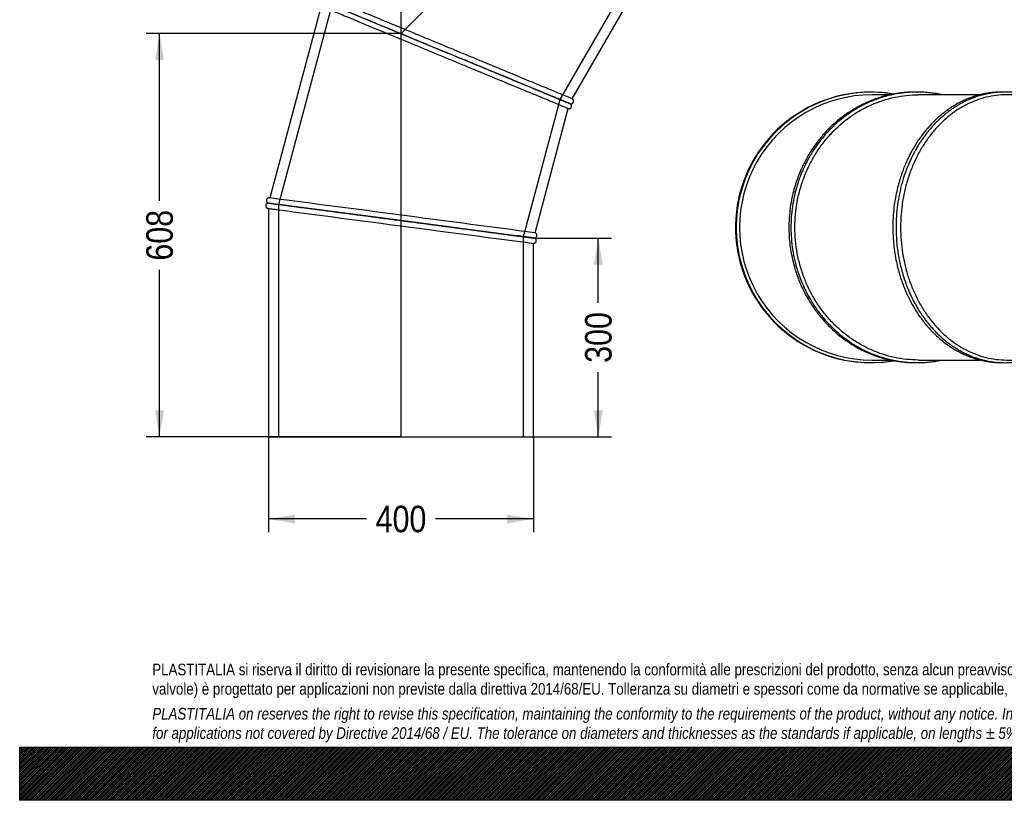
# Model space of a CAD drawing. Header units: millimetres. Extents: x 0 to 2970, y 0 to 2100.
# Tile 1 of 3: x 0 to 1485, y 0 to 1177. Entities that reach past the tile are written whole.
import ezdxf
from ezdxf.enums import TextEntityAlignment as Align
from ezdxf.lldxf.tags import DXFTag

# ---------------------------------------------------------------- set-up
doc = ezdxf.new("R2010")
doc.units = ezdxf.units.MM
doc.header["$LTSCALE"] = 10
for name, color, linetype in [('Default', 7, 'Continuous'), ('DV1_Default', 7, 'Continuous'), ('TUBO_X_GOMITO_45', 7, 'Continuous')]:
    doc.layers.add(name, color=color, linetype=linetype)
doc.styles.add('SEACAD_Arial_Narrow', font='ARIALN.TTF')
tags = doc.linetypes.add('HIDDEN2', pattern=[4.7625, 3.175, -1.5875]).pattern_tags.tags
tags[6:7] = [DXFTag(74, 4), DXFTag(75, 0), DXFTag(340, '0'), DXFTag(46, 0.0), DXFTag(50, 0.0), DXFTag(44, 0.0), DXFTag(45, 0.0)]
tags[4:5] = [DXFTag(74, 4), DXFTag(75, 0), DXFTag(340, '0'), DXFTag(46, 0.0), DXFTag(50, 0.0), DXFTag(44, 0.0), DXFTag(45, 0.0)]
tags = doc.linetypes.add('PHANTOM2', pattern=[31.75, 15.875, -3.175, 3.175, -3.175, 3.175, -3.175]).pattern_tags.tags
tags[14:15] = [DXFTag(74, 4), DXFTag(75, 0), DXFTag(340, '0'), DXFTag(46, 0.0), DXFTag(50, 0.0), DXFTag(44, 0.0), DXFTag(45, 0.0)]
tags[12:13] = [DXFTag(74, 4), DXFTag(75, 0), DXFTag(340, '0'), DXFTag(46, 0.0), DXFTag(50, 0.0), DXFTag(44, 0.0), DXFTag(45, 0.0)]
tags[10:11] = [DXFTag(74, 4), DXFTag(75, 0), DXFTag(340, '0'), DXFTag(46, 0.0), DXFTag(50, 0.0), DXFTag(44, 0.0), DXFTag(45, 0.0)]
tags[8:9] = [DXFTag(74, 4), DXFTag(75, 0), DXFTag(340, '0'), DXFTag(46, 0.0), DXFTag(50, 0.0), DXFTag(44, 0.0), DXFTag(45, 0.0)]
tags[6:7] = [DXFTag(74, 4), DXFTag(75, 0), DXFTag(340, '0'), DXFTag(46, 0.0), DXFTag(50, 0.0), DXFTag(44, 0.0), DXFTag(45, 0.0)]
tags[4:5] = [DXFTag(74, 4), DXFTag(75, 0), DXFTag(340, '0'), DXFTag(46, 0.0), DXFTag(50, 0.0), DXFTag(44, 0.0), DXFTag(45, 0.0)]
doc.dimstyles.new('Plastitalia', dxfattribs={"dimtxt": 40, "dimasz": 40, "dimexe": 20, "dimexo": 0, "dimgap": 10, "dimtad": 0, "dimdec": 0, "dimtxsty": 'SEACAD_Arial_Narrow', "dimblk1": '_SE_FILLED', "dimblk2": '_SE_FILLED', "dimsah": 1, "dimcen": 20, "dimadec": 0, "dimazin": 0, "dimtfac": 0.8, "dimtdec": 1, "dimtmove": 0, "dimatfit": 3, "dimfxl": 1, "dimtolj": 1, "dimarcsym": 0})

# ---------------------------------------------------------------- blocks, each defined once
blk = doc.blocks.new('SE')
at = {"layer": 'DV1_Default', "color": 7, "linetype": 'PHANTOM2'}
for p in [(1005.1, 1586.2), (575.1, 547.9)]:
    blk.add_line(p, (575.1, 1156.1), dxfattribs=at)
at = {"layer": 'TUBO_X_GOMITO_45', "color": 7, "linetype": 'HIDDEN2'}
for p, q in [((815.2, 1056.6), (922.2, 1242)), ((470.9, 1199.2), (390.4, 898.5)), ((644.1, 1127.4), (643.9, 1127.5)), ((759.8, 849.9), (815.2, 1056.6)), ((390.4, 898.5), (390.4, 547.9)), ((759.8, 547.9), (759.8, 849.9))]:
    blk.add_line(p, q, dxfattribs=at)
at = {"layer": 'TUBO_X_GOMITO_45', "color": 7, "linetype": 'Continuous'}
for p, q in [((833.4, 1057.7), (930.4, 1225.7)), ((456.7, 1205.1), (643.3, 1127.8)), ((456.7, 1205.1), (643.3, 1127.8)), ((454.6, 1197.4), (377.2, 908.3)), ((643.3, 1127.8), (643.3, 1127.8)), ((829.4, 1050.7), (643.3, 1127.8)), ((643.3, 1127.8), (643.3, 1127.8)), ((829.4, 1050.7), (643.3, 1127.8)), ((777.2, 855.7), (827.4, 1043)), ((829.4, 1050.7), (829.4, 1050.7)), ((575.3, 874.2), (375.1, 900.6)), ((375.1, 900.6), (375.1, 900.5)), ((375.1, 900.6), (575.3, 874.2)), ((375.1, 900.6), (375.1, 900.6)), ((375.1, 892.5), (375.1, 547.9)), ((575.3, 874.2), (575.3, 874.2)), ((575.3, 874.2), (775.1, 847.9)), ((575.3, 874.2), (575.3, 874.2)), ((775.1, 847.9), (575.3, 874.2)), ((775.1, 547.9), (775.1, 839.9)), ((375.1, 547.9), (775.1, 547.9))]:
    blk.add_line(p, q, dxfattribs=at)
at = {"layer": 'TUBO_X_GOMITO_45', "color": 7, "linetype": 'HIDDEN2'}
for centre, radius, start, end in [((2449.4, 4996.7), 4265.5, 247.423, 247.4367), ((-77057.4, -588811.2), 594781.7, 82.5181462, 82.5194324), ((78200.4, 590489.1), 594710.8, 262.4805653, 262.4818516), ((942.5, 5083.5), 4229.2, 262.4057, 262.6349), ((228.3, -3189.3), 4074.1, 82.5429, 82.6342), ((1318.5, 5078.7), 4265.5, 262.423, 262.4367)]:
    blk.add_arc(centre, radius, start, end, dxfattribs=at)
at = {"layer": 'TUBO_X_GOMITO_45', "color": 7, "linetype": 'Continuous'}
for centre, radius, start, end in [((2229.8, 4463.7), 3689.1, 247.4191, 247.7067), ((70.4, -1493.6), 2421.5, 82.4145, 82.744), ((-77057.4, -588811.2), 594781.7, 82.4805676, 82.5181462), ((602.4, 2555.2), 1678.1, 262.1828, 262.6438), ((78200.4, 590489.1), 594710.8, 262.4818516, 262.5194347), ((419.4, -1768), 2639.9, 82.2356, 82.6374), ((1244.4, 4507), 3689.1, 262.4191, 262.7067)]:
    blk.add_arc(centre, radius, start, end, dxfattribs=at)
for points, knots in [([(456.7, 1205.2), (456.7, 1205.2), (456.7, 1205.2), (456.7, 1205.2), (457, 1205), (458.2, 1204.5), (459.1, 1204.2), (461.5, 1203.2), (463, 1202.6), (466.6, 1201.1), (468.6, 1200.2), (473.4, 1198.3), (476, 1197.2), (481.8, 1194.8), (485, 1193.5), (491.8, 1190.6), (495.4, 1189.1), (503.2, 1185.9), (507.4, 1184.2), (520.4, 1178.8), (529.9, 1174.8), (545.2, 1168.5), (550.5, 1166.3), (561.2, 1161.9), (566.7, 1159.6), (583.4, 1152.7), (595, 1147.9), (613, 1140.4), (619, 1137.9), (631.1, 1132.9), (637.2, 1130.4), (643.3, 1127.8)], [0.4996725, 0.4996725, 0.4996725, 0.4996725, 0.5, 0.5, 0.53125, 0.53125, 0.5625, 0.5625, 0.59375, 0.59375, 0.625, 0.625, 0.65625, 0.65625, 0.6875, 0.6875, 0.71875, 0.71875, 0.75, 0.75, 0.8125, 0.8125, 0.84375, 0.84375, 0.875, 0.875, 0.9375, 0.9375, 0.96875, 0.96875, 1, 1, 1, 1]), ([(456.9, 1205), (457, 1205), (457.3, 1204.9), (458.2, 1204.5), (459.1, 1204.1), (461.5, 1203.1), (463, 1202.5), (466.5, 1201), (468.6, 1200.2), (473.3, 1198.2), (476, 1197.1), (481.8, 1194.7), (484.9, 1193.4), (491.8, 1190.6), (495.4, 1189.1), (503.2, 1185.8), (507.4, 1184.1), (520.4, 1178.7), (529.9, 1174.8), (545.2, 1168.5), (550.5, 1166.3), (561.2, 1161.8), (566.7, 1159.6), (583.4, 1152.6), (595, 1147.8), (613, 1140.4), (619, 1137.9), (631.1, 1132.9), (637.2, 1130.4), (643.3, 1127.8)], [0.5135256, 0.5135256, 0.5135256, 0.5135256, 0.53125, 0.53125, 0.5625, 0.5625, 0.59375, 0.59375, 0.625, 0.625, 0.65625, 0.65625, 0.6875, 0.6875, 0.71875, 0.71875, 0.75, 0.75, 0.8125, 0.8125, 0.84375, 0.84375, 0.875, 0.875, 0.9375, 0.9375, 0.96875, 0.96875, 1, 1, 1, 1]), ([(833.4, 1057.7), (833.4, 1057.7), (833.1, 1057.8), (831.9, 1058.3), (831, 1058.7), (827.4, 1060.2), (823.8, 1061.7), (816.9, 1064.6), (814.2, 1065.7), (808.5, 1068.1), (805.3, 1069.4), (795.1, 1073.6), (787.3, 1076.8), (774.3, 1082.2), (769.7, 1084.1), (760.3, 1088), (755.4, 1090.1), (745.2, 1094.3), (739.9, 1096.5), (729.2, 1100.9), (723.8, 1103.2), (712.6, 1107.8), (707, 1110.1), (695.4, 1114.9), (689.5, 1117.4), (677.5, 1122.3), (671.5, 1124.8), (659.4, 1129.8), (653.3, 1132.4), (641.1, 1137.4), (635, 1139.9), (622.9, 1144.9), (616.9, 1147.4), (599, 1154.9), (587.2, 1159.7), (570.4, 1166.7), (564.8, 1169), (554.1, 1173.5), (548.8, 1175.6), (538.7, 1179.8), (533.7, 1181.9), (524.3, 1185.8), (519.9, 1187.6), (511.3, 1191.2), (507.2, 1192.8), (499.5, 1196), (495.8, 1197.6), (489, 1200.4), (485.8, 1201.7), (480, 1204.1), (477.4, 1205.2), (474.3, 1206.5), (473.7, 1206.7), (473, 1207)], [0, 0, 0, 0, 0.015625, 0.015625, 0.03125, 0.03125, 0.0625, 0.0625, 0.078125, 0.078125, 0.09375, 0.09375, 0.125, 0.125, 0.140625, 0.140625, 0.15625, 0.15625, 0.171875, 0.171875, 0.1875, 0.1875, 0.203125, 0.203125, 0.21875, 0.21875, 0.234375, 0.234375, 0.25, 0.25, 0.265625, 0.265625, 0.28125, 0.28125, 0.3125, 0.3125, 0.328125, 0.328125, 0.34375, 0.34375, 0.359375, 0.359375, 0.375, 0.375, 0.390625, 0.390625, 0.40625, 0.40625, 0.421875, 0.421875, 0.4375, 0.4375, 0.4420396, 0.4420396, 0.4420396, 0.4420396]), ([(827.4, 1043), (827.4, 1043), (827, 1043.1), (825.8, 1043.6), (824.9, 1044), (821.3, 1045.5), (817.7, 1047), (810.8, 1049.9), (808.1, 1050.9), (802.4, 1053.3), (799.2, 1054.6), (789, 1058.9), (781.2, 1062.1), (768.2, 1067.5), (763.6, 1069.4), (754.2, 1073.3), (749.2, 1075.3), (739.1, 1079.5), (733.8, 1081.7), (723.1, 1086.1), (717.7, 1088.4), (706.5, 1093), (700.8, 1095.4), (689.3, 1100.1), (683.3, 1102.6), (671.4, 1107.5), (665.4, 1110), (653.3, 1115.1), (647.2, 1117.6), (635, 1122.6), (628.9, 1125.1), (616.8, 1130.2), (610.8, 1132.7), (592.9, 1140.1), (581.1, 1144.9), (564.2, 1151.9), (558.7, 1154.2), (547.9, 1158.7), (542.7, 1160.9), (532.5, 1165.1), (527.6, 1167.1), (518.2, 1171), (513.8, 1172.9), (505.2, 1176.4), (501.1, 1178.1), (493.4, 1181.3), (489.7, 1182.8), (482.9, 1185.7), (479.7, 1187), (473.9, 1189.4), (471.3, 1190.5), (466.6, 1192.4), (464.5, 1193.3), (462.5, 1194.1), (462.2, 1194.2), (462, 1194.3)], [0, 0, 0, 0, 0.015625, 0.015625, 0.03125, 0.03125, 0.0625, 0.0625, 0.078125, 0.078125, 0.09375, 0.09375, 0.125, 0.125, 0.140625, 0.140625, 0.15625, 0.15625, 0.171875, 0.171875, 0.1875, 0.1875, 0.203125, 0.203125, 0.21875, 0.21875, 0.234375, 0.234375, 0.25, 0.25, 0.265625, 0.265625, 0.28125, 0.28125, 0.3125, 0.3125, 0.328125, 0.328125, 0.34375, 0.34375, 0.359375, 0.359375, 0.375, 0.375, 0.390625, 0.390625, 0.40625, 0.40625, 0.421875, 0.421875, 0.4375, 0.4375, 0.453125, 0.453125, 0.4551576, 0.4551576, 0.4551576, 0.4551576]), ([(643.3, 1127.8), (649.4, 1125.3), (655.5, 1122.8), (667.6, 1117.8), (673.6, 1115.3), (691.5, 1107.9), (703.2, 1103), (720.1, 1096), (725.6, 1093.8), (736.3, 1089.3), (741.6, 1087.1), (751.7, 1083), (756.6, 1080.9), (766, 1077), (770.5, 1075.2), (783.3, 1069.9), (791, 1066.7), (801.3, 1062.4), (804.4, 1061.1), (809.1, 1059.2), (810.9, 1058.5), (812.5, 1057.8)], [0, 0, 0, 0, 0.03125, 0.03125, 0.0625, 0.0625, 0.125, 0.125, 0.15625, 0.15625, 0.1875, 0.1875, 0.21875, 0.21875, 0.25, 0.25, 0.3125, 0.3125, 0.34375, 0.34375, 0.3634051, 0.3634051, 0.3634051, 0.3634051]), ([(643.3, 1127.8), (649.4, 1125.3), (655.4, 1122.8), (667.6, 1117.8), (673.6, 1115.3), (691.5, 1107.9), (703.2, 1103), (720, 1096), (725.6, 1093.8), (736.3, 1089.3), (741.5, 1087.1), (751.7, 1082.9), (756.6, 1080.9), (766, 1077), (770.4, 1075.2), (783.3, 1069.8), (791, 1066.6), (801.2, 1062.4), (804.4, 1061.1), (810.2, 1058.7), (812.8, 1057.6), (817.5, 1055.7), (819.6, 1054.8), (823.1, 1053.3), (824.6, 1052.7), (827, 1051.7), (827.9, 1051.3), (829.1, 1050.8), (829.4, 1050.7), (829.4, 1050.7)], [0, 0, 0, 0, 0.03125, 0.03125, 0.0625, 0.0625, 0.125, 0.125, 0.15625, 0.15625, 0.1875, 0.1875, 0.21875, 0.21875, 0.25, 0.25, 0.3125, 0.3125, 0.34375, 0.34375, 0.375, 0.375, 0.40625, 0.40625, 0.4375, 0.4375, 0.46875, 0.46875, 0.4996803, 0.4996803, 0.4996803, 0.4996803]), ([(831.1, 1049.8), (830.9, 1049.9), (830.6, 1050.1), (829, 1050.8), (827, 1051.7), (824.6, 1052.7), (822.1, 1053.7), (819.8, 1054.7), (817.4, 1055.7), (815, 1056.7), (812.3, 1057.8), (807.9, 1059.6), (801.2, 1062.4), (791.7, 1066.3), (780.9, 1070.8), (769, 1075.7), (756.2, 1081), (742.5, 1086.7), (728, 1092.7), (712.8, 1099), (697.2, 1105.4), (682.2, 1111.7), (673.3, 1115.4), (668.8, 1117.2)], [0, 0, 0, 0, 0.052694, 0.100193, 0.142515, 0.179672, 0.211675, 0.238531, 0.262055, 0.285754, 0.309717, 0.333944, 0.395569, 0.45757, 0.519574, 0.581582, 0.643591, 0.705604, 0.76762, 0.829637, 0.891658, 0.953678, 1, 1, 1, 1]), ([(830.3, 1050.4), (830.7, 1050.3), (831.4, 1050.2), (832.6, 1050.3), (833.6, 1050.8), (834.4, 1051.5), (834.9, 1052.1), (835.3, 1052.9), (835.5, 1053.9), (835.4, 1054.9), (835.1, 1055.9), (834.5, 1057), (833.8, 1057.5), (833.4, 1057.7)], [0, 0, 0, 0, 0.096032, 0.178525, 0.30368, 0.386791, 0.443151, 0.510351, 0.615236, 0.687578, 0.775891, 0.880804, 1, 1, 1, 1]), ([(827.2, 1043), (827.8, 1042.9), (828.6, 1042.8), (829.9, 1043.1), (830.8, 1043.6), (831.6, 1044.4), (832.1, 1045.3), (832.4, 1046.5), (832.3, 1047.8), (831.9, 1048.9), (831.4, 1049.5), (831.1, 1049.8)], [0, 0, 0, 0, 0.138015, 0.257341, 0.35388, 0.437818, 0.543632, 0.659245, 0.788578, 0.881378, 1, 1, 1, 1]), ([(376.2, 908.5), (375.8, 908.4), (375.1, 908.4), (374, 907.9), (373, 907.1), (372.4, 906.1), (372.2, 905.2), (372.1, 904.4), (372.2, 903.5), (372.5, 902.6), (373, 901.8), (373.9, 901), (374.7, 900.7), (375.2, 900.6)], [0, 0, 0, 0, 0.095068, 0.180282, 0.316284, 0.411667, 0.477, 0.544319, 0.635375, 0.699915, 0.780946, 0.880914, 1, 1, 1, 1]), ([(375.2, 900.5), (374.7, 900.5), (374.1, 900.5), (373, 900), (372.1, 899.3), (371.5, 898.4), (371.2, 897.7), (371, 896.8), (371.1, 895.8), (371.4, 894.8), (371.9, 894), (372.9, 893.1), (373.6, 892.8), (374.1, 892.6)], [0, 0, 0, 0, 0.096032, 0.178525, 0.30368, 0.386791, 0.443151, 0.510351, 0.615236, 0.687578, 0.775891, 0.880804, 1, 1, 1, 1]), ([(375.1, 900.6), (375.1, 900.6), (375.1, 900.6), (375.1, 900.6), (375.4, 900.5), (376.7, 900.4), (377.7, 900.2), (380.3, 899.9), (381.9, 899.7), (385.7, 899.2), (387.9, 898.9), (393, 898.2), (395.8, 897.9), (402, 897), (405.4, 896.6), (412.7, 895.6), (416.7, 895.1), (425, 894), (429.5, 893.4), (443.4, 891.6), (453.7, 890.2), (470, 888.1), (475.7, 887.3), (487.2, 885.8), (493.1, 885), (511.1, 882.7), (523.5, 881), (542.8, 878.5), (549.2, 877.6), (562.2, 875.9), (568.8, 875.1), (575.3, 874.2)], [0.4996725, 0.4996725, 0.4996725, 0.4996725, 0.5, 0.5, 0.53125, 0.53125, 0.5625, 0.5625, 0.59375, 0.59375, 0.625, 0.625, 0.65625, 0.65625, 0.6875, 0.6875, 0.71875, 0.71875, 0.75, 0.75, 0.8125, 0.8125, 0.84375, 0.84375, 0.875, 0.875, 0.9375, 0.9375, 0.96875, 0.96875, 1, 1, 1, 1]), ([(375.1, 900.5), (375.1, 900.5), (375.1, 900.5), (375.1, 900.5), (375.4, 900.5), (376.7, 900.3), (377.7, 900.2), (380.3, 899.8), (381.9, 899.6), (385.7, 899.1), (387.9, 898.8), (392.9, 898.2), (395.8, 897.8), (402, 897), (405.4, 896.5), (412.7, 895.6), (416.7, 895.1), (425, 894), (429.5, 893.4), (443.4, 891.5), (453.7, 890.2), (470, 888), (475.7, 887.3), (487.2, 885.8), (493.1, 885), (511.1, 882.7), (523.5, 881), (542.8, 878.5), (549.2, 877.6), (562.2, 875.9), (568.8, 875.1), (575.3, 874.2)], [0.4996708, 0.4996708, 0.4996708, 0.4996708, 0.5, 0.5, 0.53125, 0.53125, 0.5625, 0.5625, 0.59375, 0.59375, 0.625, 0.625, 0.65625, 0.65625, 0.6875, 0.6875, 0.71875, 0.71875, 0.75, 0.75, 0.8125, 0.8125, 0.84375, 0.84375, 0.875, 0.875, 0.9375, 0.9375, 0.96875, 0.96875, 1, 1, 1, 1]), ([(575.3, 874.2), (581.9, 873.3), (588.4, 872.5), (601.4, 870.8), (607.9, 869.9), (627, 867.4), (639.6, 865.7), (657.7, 863.3), (663.6, 862.6), (675.2, 861), (680.8, 860.3), (691.7, 858.9), (696.9, 858.2), (707, 856.8), (711.8, 856.2), (725.6, 854.4), (733.9, 853.3), (744.9, 851.9), (748.2, 851.4), (753.3, 850.7), (755.1, 850.5), (756.9, 850.3)], [0, 0, 0, 0, 0.03125, 0.03125, 0.0625, 0.0625, 0.125, 0.125, 0.15625, 0.15625, 0.1875, 0.1875, 0.21875, 0.21875, 0.25, 0.25, 0.3125, 0.3125, 0.34375, 0.34375, 0.3634053, 0.3634053, 0.3634053, 0.3634053]), ([(575.3, 874.2), (581.9, 873.3), (588.4, 872.5), (601.4, 870.8), (607.9, 869.9), (627, 867.4), (639.6, 865.7), (657.7, 863.4), (663.6, 862.6), (675.2, 861.1), (680.8, 860.3), (691.7, 858.9), (697, 858.2), (707, 856.9), (711.8, 856.2), (725.6, 854.4), (733.9, 853.3), (744.9, 851.9), (748.2, 851.5), (753.2, 850.8), (754.9, 850.6), (756.6, 850.4)], [0, 0, 0, 0, 0.03125, 0.03125, 0.0625, 0.0625, 0.125, 0.125, 0.15625, 0.15625, 0.1875, 0.1875, 0.21875, 0.21875, 0.25, 0.25, 0.3125, 0.3125, 0.34375, 0.34375, 0.3623303, 0.3623303, 0.3623303, 0.3623303]), ([(775, 839.9), (775.4, 839.9), (776.1, 839.9), (777.2, 840.4), (778.2, 841.2), (778.8, 842.2), (779, 843.1), (779.1, 844), (779, 844.8), (778.7, 845.7), (778.2, 846.5), (777.3, 847.3), (776.5, 847.6), (776, 847.7)], [0, 0, 0, 0, 0.095068, 0.180282, 0.316284, 0.411667, 0.477, 0.544319, 0.635375, 0.699915, 0.780946, 0.880914, 1, 1, 1, 1]), ([(776, 847.8), (776.5, 847.8), (777.1, 847.9), (778.2, 848.3), (779.1, 849), (779.7, 849.9), (780, 850.7), (780.2, 851.5), (780.1, 852.5), (779.8, 853.5), (779.3, 854.4), (778.3, 855.2), (777.6, 855.5), (777.1, 855.7)], [0, 0, 0, 0, 0.096032, 0.178525, 0.30368, 0.386791, 0.443151, 0.510351, 0.615236, 0.687578, 0.775891, 0.880804, 1, 1, 1, 1])]:
    blk.add_open_spline(points, degree=3, knots=knots, dxfattribs=at)
at = {"layer": 'TUBO_X_GOMITO_45', "color": 7, "linetype": 'HIDDEN2'}
for points in [[(676.1, 1114.3), (673.5, 1115.3), (670.9, 1116.4), (668.2, 1117.5)], [(829.7, 1050.7), (829.6, 1050.7), (829.5, 1050.8), (829.4, 1050.8)], [(376.9, 908.4), (377, 908.4), (377.1, 908.3), (377.3, 908.3)], [(375.2, 892.5), (375.1, 892.5), (374.9, 892.5), (374.8, 892.5)], [(775.3, 847.9), (775.2, 847.9), (775.1, 847.9), (775, 848)], [(775, 847.9), (775.1, 847.9), (775.2, 847.9), (775.3, 847.9)]]:
    blk.add_open_spline(points, degree=3, dxfattribs=at)
for points, knots in [([(827.7, 1051.5), (827.2, 1051.7), (826.6, 1052), (823.4, 1053.3), (819.8, 1054.8), (814, 1057.2), (812.7, 1057.7), (811.4, 1058.2)], [0.54258807, 0.54258807, 0.54258807, 0.54258807, 0.5625, 0.5625, 0.625, 0.625, 0.64090666, 0.64090666, 0.64090666, 0.64090666]), ([(825.7, 1052.3), (823.3, 1053.3), (819.7, 1054.7), (814.1, 1057), (813.1, 1057.5), (812, 1057.9)], [0.56303695, 0.56303695, 0.56303695, 0.56303695, 0.625, 0.625, 0.63809312, 0.63809312, 0.63809312, 0.63809312]), ([(812.5, 1057.8), (813.4, 1057.4), (814.3, 1057), (817.6, 1055.7), (819.6, 1054.8), (823.2, 1053.4), (824.7, 1052.7), (828.2, 1051.3), (829.4, 1050.8), (829.4, 1050.8)], [0.3634051, 0.3634051, 0.3634051, 0.3634051, 0.375, 0.375, 0.40625, 0.40625, 0.4375, 0.4375, 0.4998684, 0.4998684, 0.4998684, 0.4998684]), ([(754.7, 850.6), (753.6, 850.7), (752.5, 850.8), (751, 851), (750.6, 851.1), (750.2, 851.1)], [0.64459322, 0.64459322, 0.64459322, 0.64459322, 0.65625, 0.65625, 0.66008124, 0.66008124, 0.66008124, 0.66008124]), ([(773.3, 848.2), (772.7, 848.2), (772, 848.3), (768.6, 848.8), (764.8, 849.3), (758.5, 850.1), (757.1, 850.3), (755.7, 850.5)], [0.54258807, 0.54258807, 0.54258807, 0.54258807, 0.5625, 0.5625, 0.625, 0.625, 0.64090666, 0.64090666, 0.64090666, 0.64090666]), ([(773.3, 848.1), (772.7, 848.2), (772, 848.3), (768.6, 848.7), (764.8, 849.2), (758.7, 850), (757.6, 850.2), (756.4, 850.3)], [0.5425882, 0.5425882, 0.5425882, 0.5425882, 0.5625, 0.5625, 0.625, 0.625, 0.638229, 0.638229, 0.638229, 0.638229]), ([(756.6, 850.4), (757.7, 850.2), (758.8, 850.1), (762.3, 849.6), (764.5, 849.3), (768.4, 848.8), (770, 848.6), (773.8, 848.1), (775.1, 847.9), (775.1, 847.9)], [0.3623303, 0.3623303, 0.3623303, 0.3623303, 0.375, 0.375, 0.40625, 0.40625, 0.4375, 0.4375, 0.4998684, 0.4998684, 0.4998684, 0.4998684]), ([(756.9, 850.3), (757.9, 850.1), (758.9, 850), (762.3, 849.5), (764.5, 849.3), (768.4, 848.8), (770, 848.5), (773.8, 848), (775.1, 847.9), (775.1, 847.9)], [0.3634053, 0.3634053, 0.3634053, 0.3634053, 0.375, 0.375, 0.40625, 0.40625, 0.4375, 0.4375, 0.4998657, 0.4998657, 0.4998657, 0.4998657])]:
    blk.add_open_spline(points, degree=3, knots=knots, dxfattribs=at)
at = {"layer": 'TUBO_X_GOMITO_45', "color": 7, "linetype": 'Continuous'}
blk.add_open_spline([(829.4, 1050.7), (830.1, 1050.5), (830.6, 1050.2), (831.1, 1049.8)], degree=3, dxfattribs=at)
blk = doc.blocks.new('SE2')
at = {"layer": 'TUBO_X_GOMITO_45', "color": 7, "linetype": 'Continuous'}
for p, q in [((1313.1, 1063.9), (1285.7, 1063.9)), ((1448.6, 1063.9), (1355.6, 1063.9)), ((1713.6, 1063.9), (1488.6, 1063.9)), ((1285.7, 663.9), (1313.1, 663.9)), ((1355.6, 663.9), (1448.5, 663.9)), ((1488.6, 663.9), (1713.6, 663.9))]:
    blk.add_line(p, q, dxfattribs=at)
for centre, radius, start, end in [((1283.6, 863.9), 204, 93.3684, 264.4152), ((1284.6, 863.9), 204, 80.3892, 279.5575), ((1285.7, 863.9), 200, 89.998, 270.002), ((1283.6, 863.9), 204, 80.3067, 86.713), ((1283.6, 863.9), 204, 274.8403, 279.7408)]:
    blk.add_arc(centre, radius, start, end, dxfattribs=at)
for major_axis in [(0, -200), (0, -184.7)]:
    blk.add_ellipse((1713.6, 863.9), major_axis=major_axis, ratio=0.707107, dxfattribs=at)
blk.add_ellipse((1482.9, 863.9), major_axis=(0, 184.7), ratio=0.800199, start_param=4.118636, end_param=5.306142, dxfattribs=at)
blk.add_ellipse((1482.9, 863.9), major_axis=(0, 184.7), ratio=0.800199, start_param=4.118636, end_param=5.306142, dxfattribs=at)
for points, knots in [([(1352.1, 1067.9), (1351.5, 1067.9), (1348, 1068), (1341.9, 1067.8), (1334, 1067.2), (1325.7, 1066.3), (1316.1, 1064.7), (1304, 1061.9), (1289.6, 1057.5), (1277.1, 1052.3), (1267.5, 1047.6), (1262.2, 1044.7), (1258.3, 1042.4), (1255.6, 1040.8), (1253.1, 1039.2), (1249.6, 1036.9), (1245, 1033.8), (1237.7, 1028.4), (1227.9, 1020.3), (1216.5, 1009.2), (1205.8, 996.8), (1196.5, 984.2), (1189.5, 973.1), (1184.5, 963.9), (1180.8, 956.5), (1177.2, 948.5), (1173.6, 939.6), (1170.1, 929.4), (1166.8, 917.7), (1163.9, 904.9), (1161.4, 889.5), (1160.7, 880), (1160.4, 873.9)], [0.7564531, 0.7564531, 0.7564531, 0.7564531, 0.7578948, 0.7654085, 0.7716641, 0.7779502, 0.7863453, 0.796163, 0.8089256, 0.8239094, 0.8300296, 0.8353794, 0.8389486, 0.8410488, 0.8432281, 0.846304, 0.8513468, 0.8569354, 0.8685428, 0.8822626, 0.8955293, 0.9080774, 0.9199754, 0.9267073, 0.9330126, 0.9395085, 0.9474028, 0.9556948, 0.9650115, 0.975463, 0.9871922, 1, 1, 1, 1]), ([(1391, 1064), (1388.9, 1064.4), (1383.9, 1065.4), (1375.7, 1066.6), (1366, 1067.6), (1355.8, 1068), (1346.1, 1067.9), (1337.9, 1067.3), (1331.3, 1066.6), (1326.3, 1065.9), (1322.3, 1065.2), (1318.5, 1064.5), (1313.1, 1063.3), (1304.6, 1061.2), (1293.4, 1057.7), (1281.4, 1052.9), (1270.9, 1047.8), (1262.4, 1043.1), (1255.5, 1038.9), (1249.7, 1035), (1243.9, 1030.7), (1236.8, 1025.2), (1228.2, 1017.7), (1219, 1008.4), (1209.9, 998.1), (1201.5, 987), (1194.6, 976.5), (1189.7, 967.9), (1186.4, 961.6), (1184.1, 956.8), (1182.1, 952.7), (1180.2, 948.2), (1177.8, 942.3), (1174.9, 934.5), (1171.5, 923.9), (1168.2, 911), (1165.3, 895.6), (1163.5, 879.4), (1163, 863.1), (1163.7, 846.8), (1165.6, 830.2), (1168.9, 813.5), (1173, 798.8), (1176.9, 787.8), (1179.7, 780.8), (1181.7, 776.2), (1183.4, 772.5), (1185.3, 768.5), (1188.4, 762.4), (1194.1, 752.2), (1202.4, 739.5), (1211.9, 727.5), (1220.6, 717.8), (1228.8, 709.7), (1237.5, 702.1), (1246, 695.6), (1253.6, 690.3), (1260.1, 686.2), (1266.4, 682.5), (1273.6, 678.7), (1282.4, 674.6), (1292.5, 670.6), (1302.3, 667.4), (1310.3, 665.2), (1316.4, 663.9), (1321.1, 662.9), (1325.2, 662.2), (1329.8, 661.5), (1335.6, 660.8), (1342.8, 660.2), (1351, 659.9), (1359.5, 660), (1368.1, 660.5), (1377.3, 661.5), (1385, 662.7), (1389.7, 663.7), (1391, 663.9)], [0.2261351, 0.2261351, 0.2261351, 0.2261351, 0.2315778, 0.2388605, 0.2470661, 0.2560115, 0.2645854, 0.2714523, 0.2767814, 0.2812138, 0.2842282, 0.2869543, 0.2909922, 0.297924, 0.3090615, 0.3203439, 0.3301274, 0.3378422, 0.3444657, 0.3500661, 0.3549978, 0.3622161, 0.3720051, 0.3827997, 0.3939483, 0.4052036, 0.4161425, 0.4239552, 0.4287926, 0.4330199, 0.4365067, 0.4396659, 0.444531, 0.4515395, 0.459356, 0.4705492, 0.4828421, 0.495855, 0.508534, 0.5209403, 0.5338927, 0.5474308, 0.5608415, 0.569622, 0.5747561, 0.5787458, 0.5813878, 0.5845558, 0.5890682, 0.5977061, 0.6122561, 0.6252969, 0.6344357, 0.6437657, 0.6532865, 0.6625336, 0.6699967, 0.6761993, 0.6814993, 0.688009, 0.6962255, 0.7057591, 0.7150379, 0.7218621, 0.7266148, 0.7306229, 0.7338542, 0.7372654, 0.7420933, 0.7485484, 0.7556411, 0.7627651, 0.7698968, 0.7772509, 0.7860856, 0.7893843, 0.7893843, 0.7893843, 0.7893843]), ([(1355.6, 663.9), (1349.5, 663.9), (1343.5, 664.3), (1331.4, 665.5), (1325.4, 666.5), (1307.5, 670.3), (1295.7, 674.1), (1278.9, 681.6), (1273.3, 684.4), (1262.6, 690.5), (1257.3, 693.9), (1247.2, 701.1), (1242.2, 705.1), (1232.8, 713.3), (1228.4, 717.7), (1219.8, 726.8), (1215.7, 731.6), (1208, 741.6), (1204.3, 746.9), (1197.5, 757.8), (1194.3, 763.5), (1188.5, 775), (1185.9, 781), (1181.2, 793.1), (1179.1, 799.3), (1175.5, 811.9), (1174, 818.3), (1171.6, 831.3), (1170.7, 837.8), (1169.5, 850.9), (1169.2, 857.5), (1169.2, 870.7), (1169.5, 877.3), (1170.7, 890.3), (1171.6, 896.8), (1174, 909.5), (1175.5, 915.8), (1179, 928.3), (1181.1, 934.5), (1185.8, 946.7), (1188.4, 952.6), (1194.2, 964.2), (1197.4, 969.9), (1204.2, 980.8), (1207.9, 986.1), (1215.6, 996.2), (1219.8, 1001.1), (1232.8, 1014.9), (1242.3, 1023.3), (1257.5, 1034.1), (1262.8, 1037.5), (1273.5, 1043.6), (1279, 1046.4), (1295.7, 1053.8), (1307.3, 1057.6), (1325.2, 1061.4), (1331.2, 1062.3), (1343.3, 1063.6), (1349.5, 1063.9), (1355.6, 1063.9), (1355.6, 1063.9), (1355.6, 1063.9)], [0.2500902, 0.2500902, 0.2500902, 0.2500902, 0.265625, 0.265625, 0.28125, 0.28125, 0.3125, 0.3125, 0.328125, 0.328125, 0.34375, 0.34375, 0.359375, 0.359375, 0.375, 0.375, 0.390625, 0.390625, 0.40625, 0.40625, 0.421875, 0.421875, 0.4375, 0.4375, 0.453125, 0.453125, 0.46875, 0.46875, 0.484375, 0.484375, 0.5, 0.5, 0.515625, 0.515625, 0.53125, 0.53125, 0.546875, 0.546875, 0.5625, 0.5625, 0.578125, 0.578125, 0.59375, 0.59375, 0.609375, 0.609375, 0.625, 0.625, 0.65625, 0.65625, 0.671875, 0.671875, 0.6875, 0.6875, 0.71875, 0.71875, 0.734375, 0.734375, 0.75, 0.75, 0.7500453, 0.7500453, 0.7500453, 0.7500453]), ([(1482.8, 1067.9), (1482.2, 1067.9), (1478.7, 1068), (1472.5, 1067.8), (1464.1, 1067), (1455.6, 1065.6), (1446.8, 1063.6), (1439, 1061.3), (1432.4, 1058.9), (1426.4, 1056.5), (1419.8, 1053.4), (1412.6, 1049.5), (1405.1, 1045), (1398.1, 1040.2), (1391.9, 1035.4), (1386.1, 1030.5), (1379.8, 1024.8), (1372.6, 1017.4), (1365, 1008.5), (1356.8, 997.7), (1348.8, 985.4), (1342.4, 973.5), (1337.8, 963.9), (1334.6, 956.4), (1331.5, 948.4), (1328.4, 939.4), (1325.4, 929.3), (1322.5, 917.7), (1320, 904.9), (1317.9, 889.5), (1317.3, 879.9), (1317, 873.9)], [0.7559133, 0.7559133, 0.7559133, 0.7559133, 0.7576288, 0.7662481, 0.7739158, 0.7821501, 0.7911978, 0.7996876, 0.8055084, 0.8112537, 0.8180388, 0.8260478, 0.8343013, 0.8423383, 0.8494082, 0.8554987, 0.862703, 0.8720799, 0.8825705, 0.8932487, 0.9068055, 0.9196918, 0.9266004, 0.9330146, 0.9395202, 0.947405, 0.9556888, 0.9650025, 0.9754557, 0.9871873, 1, 1, 1, 1]), ([(1518, 1064), (1517.3, 1064.1), (1514.4, 1064.8), (1509.7, 1065.8), (1503.5, 1066.8), (1497.2, 1067.5), (1490.8, 1067.9), (1484.8, 1068), (1480, 1067.8), (1475.9, 1067.6), (1471.8, 1067.2), (1466.8, 1066.6), (1461.1, 1065.7), (1455.1, 1064.4), (1449.4, 1062.9), (1444, 1061.3), (1439, 1059.5), (1433.8, 1057.5), (1428.1, 1055), (1422.1, 1052.1), (1416.7, 1049.1), (1412.4, 1046.5), (1409.2, 1044.4), (1406.7, 1042.7), (1404.7, 1041.4), (1402.6, 1039.8), (1399.6, 1037.6), (1395.8, 1034.6), (1391.1, 1030.6), (1385.9, 1025.9), (1380.3, 1020.4), (1374.8, 1014.4), (1369.6, 1008.2), (1365.1, 1002.3), (1361.3, 996.9), (1358, 992), (1354.8, 986.9), (1351.1, 980.7), (1346.8, 972.5), (1342.1, 962.7), (1337.3, 951.3), (1332.7, 938.1), (1328.5, 922.9), (1325.1, 906.5), (1322.8, 889.7), (1321.6, 871.9), (1321.7, 852.9), (1323.3, 832.8), (1326.7, 812.7), (1331.2, 794.9), (1336.3, 779.4), (1341.3, 766.8), (1346, 756.9), (1350, 749.4), (1353.4, 743.3), (1357.3, 736.8), (1362.2, 729.6), (1367.9, 721.9), (1374.3, 714), (1381.3, 706.5), (1388.3, 699.7), (1394.8, 694), (1400.3, 689.8), (1405, 686.3), (1409.8, 683.1), (1415.3, 679.7), (1421.6, 676.1), (1428.6, 672.6), (1435.8, 669.5), (1443.3, 666.8), (1451.3, 664.4), (1459.5, 662.5), (1467.4, 661.2), (1474.8, 660.3), (1482.3, 659.9), (1489.8, 659.9), (1497, 660.4), (1503.3, 661.1), (1509, 662), (1513.8, 662.9), (1516.8, 663.6), (1518, 663.9)], [0.3429775, 0.3429775, 0.3429775, 0.3429775, 0.3450646, 0.3514773, 0.3570097, 0.3631676, 0.369842, 0.3757968, 0.3804892, 0.3839314, 0.3877569, 0.3925352, 0.398373, 0.4045778, 0.4103037, 0.4154725, 0.4206058, 0.4255093, 0.4313251, 0.438239, 0.4441251, 0.4485727, 0.4521232, 0.4548452, 0.4567264, 0.4586686, 0.4621197, 0.4666916, 0.472081, 0.4785786, 0.4854891, 0.4928188, 0.4998668, 0.5064261, 0.5119919, 0.5166567, 0.5214579, 0.5271115, 0.5346604, 0.5443671, 0.5538898, 0.564675, 0.5780087, 0.5912173, 0.6044245, 0.6176306, 0.6329639, 0.6488104, 0.6646768, 0.6807662, 0.6923991, 0.7037102, 0.713739, 0.7192912, 0.724774, 0.7310337, 0.7383477, 0.7468119, 0.7555941, 0.7645958, 0.773688, 0.7816045, 0.7876392, 0.7924497, 0.7976937, 0.8034842, 0.8102922, 0.8178664, 0.8254068, 0.8325605, 0.840652, 0.8492685, 0.8568752, 0.8637876, 0.870985, 0.8787053, 0.8856769, 0.8920891, 0.8970601, 0.9025194, 0.9060489, 0.9060489, 0.9060489, 0.9060489]), ([(1488.6, 1063.9), (1483.4, 1063.9), (1478.2, 1063.6), (1467.9, 1062.4), (1462.7, 1061.4), (1447.3, 1057.6), (1437.2, 1053.8), (1422.7, 1046.4), (1418, 1043.6), (1408.7, 1037.4), (1404.3, 1034.1), (1395.5, 1026.8), (1391.3, 1022.9), (1383.2, 1014.6), (1379.4, 1010.3), (1372, 1001.2), (1368.5, 996.4), (1361.9, 986.3), (1358.7, 981.1), (1352.9, 970.1), (1350.1, 964.5), (1345.2, 952.9), (1342.9, 947), (1338.8, 934.8), (1337, 928.7), (1334, 916.1), (1332.7, 909.7), (1330.6, 896.8), (1329.8, 890.2), (1328.8, 877.1), (1328.5, 870.5), (1328.5, 857.4), (1328.8, 850.7), (1329.8, 837.7), (1330.6, 831.3), (1332.6, 818.5), (1333.9, 812.2), (1336.9, 799.7), (1338.7, 793.5), (1342.7, 781.3), (1345, 775.4), (1350, 763.8), (1352.7, 758.1), (1358.5, 747.2), (1361.7, 742), (1368.3, 731.8), (1371.9, 726.9), (1383, 713.1), (1391.2, 704.7), (1404.3, 693.8), (1408.8, 690.5), (1418, 684.3), (1422.7, 681.6), (1437, 674.2), (1447, 670.4), (1462.4, 666.5), (1467.6, 665.6), (1477.9, 664.3), (1483.2, 664), (1488.5, 663.9), (1488.5, 663.9), (1488.6, 663.9)], [0.2501363, 0.2501363, 0.2501363, 0.2501363, 0.265625, 0.265625, 0.28125, 0.28125, 0.3125, 0.3125, 0.328125, 0.328125, 0.34375, 0.34375, 0.359375, 0.359375, 0.375, 0.375, 0.390625, 0.390625, 0.40625, 0.40625, 0.421875, 0.421875, 0.4375, 0.4375, 0.453125, 0.453125, 0.46875, 0.46875, 0.484375, 0.484375, 0.5, 0.5, 0.515625, 0.515625, 0.53125, 0.53125, 0.546875, 0.546875, 0.5625, 0.5625, 0.578125, 0.578125, 0.59375, 0.59375, 0.609375, 0.609375, 0.625, 0.625, 0.65625, 0.65625, 0.671875, 0.671875, 0.6875, 0.6875, 0.71875, 0.71875, 0.734375, 0.734375, 0.75, 0.75, 0.7501834, 0.7501834, 0.7501834, 0.7501834]), ([(1160.4, 873.9), (1160.2, 868.2), (1160, 859), (1160.9, 844.1), (1162.5, 831), (1164.8, 818.4), (1167.6, 807.1), (1170.4, 797.6), (1173.1, 789.8), (1175.8, 782.7), (1178.8, 775.7), (1183, 766.7), (1189.4, 754.8), (1198.7, 740.4), (1210.1, 725.7), (1222.1, 713.1), (1232.8, 703.5), (1241, 697), (1247, 692.7), (1251.5, 689.7), (1255.2, 687.3), (1260.4, 684.2), (1268, 680), (1278.5, 674.9), (1290.5, 670.2), (1303.2, 666.2), (1316.2, 663.1), (1328.1, 661.3), (1338.1, 660.3), (1345.6, 660), (1350, 659.9), (1351.8, 660)], [0, 0, 0, 0, 0.0122502, 0.0234589, 0.033434, 0.0436833, 0.0532721, 0.0608098, 0.0668513, 0.0727427, 0.0787009, 0.0847377, 0.0962564, 0.1108143, 0.1255791, 0.141039, 0.1528049, 0.1605255, 0.16686, 0.1708767, 0.1738965, 0.1775347, 0.1858088, 0.1954807, 0.2065045, 0.2177772, 0.2289543, 0.2398631, 0.2479188, 0.2542843, 0.258845, 0.258845, 0.258845, 0.258845]), ([(1317, 873.9), (1316.9, 868.2), (1316.7, 859), (1317.5, 844.1), (1318.9, 831.1), (1320.9, 818.4), (1323.2, 807.2), (1325.7, 797.7), (1328, 789.9), (1330.3, 782.8), (1332.9, 775.8), (1336.3, 767.4), (1341.1, 756.8), (1347.9, 744.1), (1355.3, 732.4), (1362.2, 722.9), (1367.9, 715.9), (1373, 710.2), (1377.9, 705.1), (1383.4, 699.8), (1390, 693.9), (1397.7, 688), (1405.4, 682.7), (1412.6, 678.4), (1419.4, 674.7), (1425.9, 671.7), (1431.6, 669.3), (1436.1, 667.7), (1439.9, 666.4), (1443.9, 665.2), (1448.8, 663.9), (1454.8, 662.5), (1461.8, 661.3), (1468.9, 660.4), (1475.4, 660), (1480.4, 659.9), (1483.1, 660), (1484, 660)], [0, 0, 0, 0, 0.0122548, 0.0234652, 0.0334412, 0.0436754, 0.0532625, 0.0607884, 0.0668302, 0.0727262, 0.0786889, 0.0847313, 0.0946775, 0.107227, 0.1204005, 0.1294684, 0.1371855, 0.1437352, 0.149421, 0.1558805, 0.1639331, 0.1732266, 0.1821523, 0.1894946, 0.1966882, 0.2037079, 0.2097694, 0.2140576, 0.2174989, 0.2211655, 0.2259409, 0.2320835, 0.2390046, 0.2464231, 0.2528378, 0.2581578, 0.2608184, 0.2608184, 0.2608184, 0.2608184])]:
    blk.add_open_spline(points, degree=3, knots=knots, dxfattribs=at)
blk = doc.blocks.new('DMBLK129')
at = {"layer": 'Default', "linetype": 'Continuous'}
for points in [[(415.1, 417.6), (415.1, 430.9), (375.1, 424.2)], [(735.1, 417.6), (775.1, 424.2), (735.1, 430.9)]]:
    blk.add_hatch(color=7, dxfattribs=at).paths.add_polyline_path(points)
at = {"layer": 'Default', "color": 7, "linetype": 'Continuous'}
for p, q in [((375.1, 547.9), (375.1, 404.2)), ((775.1, 547.9), (775.1, 404.2)), ((522.9, 424.2), (375.1, 424.2)), ((775.1, 424.2), (627.3, 424.2))]:
    blk.add_line(p, q, dxfattribs=at)
at = {"layer": 'Default', "color": 7, "linetype": 'Continuous', "style": 'SEACAD_Arial_Narrow'}
blk.add_text('400', height=40, dxfattribs=at).set_placement((536.9, 444.2), align=Align.TOP_LEFT)
blk = doc.blocks.new('_SE_FILLED')
at = {"color": 0}
blk.add_line((0, 0), (-1, 0), dxfattribs=at)
blk.add_solid([(0, 0), (-1, -0.1665), (-1, 0.1665), (0, 0)], dxfattribs=at)
blk = doc.blocks.new('DMBLK130')
at = {"layer": 'Default', "linetype": 'Continuous'}
for points in [[(204.2, 1116.1), (217.6, 1116.1), (210.9, 1156.1)], [(204.2, 587.9), (210.9, 547.9), (217.6, 587.9)]]:
    blk.add_hatch(color=7, dxfattribs=at).paths.add_polyline_path(points)
at = {"layer": 'Default', "color": 7, "linetype": 'Continuous'}
for p, q in [((575.1, 1156.1), (190.9, 1156.1)), ((210.9, 904.2), (210.9, 1156.1)), ((210.9, 547.9), (210.9, 799.8)), ((575.1, 547.9), (190.9, 547.9))]:
    blk.add_line(p, q, dxfattribs=at)
at = {"layer": 'Default', "color": 7, "linetype": 'Continuous', "style": 'SEACAD_Arial_Narrow'}
blk.add_text('608', height=40, rotation=90, dxfattribs=at).set_placement((190.9, 813.8), align=Align.TOP_LEFT)
blk = doc.blocks.new('DMBLK131')
at = {"layer": 'Default', "linetype": 'Continuous'}
for points in [[(535.5, 1481.1), (575.1, 1490.2), (534.8, 1494.4)], [(842.8, 1366.8), (811.3, 1392.3), (832.8, 1358)]]:
    blk.add_hatch(color=7, dxfattribs=at).paths.add_polyline_path(points)
at = {"layer": 'Default', "color": 7, "linetype": 'Continuous'}
blk.add_line((575.1, 1156.1), (575.1, 1510.2), dxfattribs=at)
for start, end in [(70.0446, 103.7211), (31.2789, 52.7024)]:
    blk.add_arc((575.1, 1156.1), 334.1, start, end, dxfattribs=at)
at = {"layer": 'Default', "color": 7, "linetype": 'Continuous', "style": 'SEACAD_Arial_Narrow'}
blk.add_text('45°', height=40, rotation=331.3735, dxfattribs=at).set_placement((712.8, 1484.3), align=Align.TOP_LEFT)
blk = doc.blocks.new('DMBLK132')
at = {"layer": 'Default', "linetype": 'Continuous'}
for points in [[(879.4, 807.9), (872.7, 847.9), (866, 807.9)], [(879.4, 587.9), (866, 587.9), (872.7, 547.9)]]:
    blk.add_hatch(color=7, dxfattribs=at).paths.add_polyline_path(points)
at = {"layer": 'Default', "color": 7, "linetype": 'Continuous'}
for p, q in [((775.1, 847.9), (892.7, 847.9)), ((872.7, 750.1), (872.7, 847.9)), ((872.7, 547.9), (872.7, 645.7)), ((775.1, 547.9), (892.7, 547.9))]:
    blk.add_line(p, q, dxfattribs=at)
at = {"layer": 'Default', "color": 7, "linetype": 'Continuous', "style": 'SEACAD_Arial_Narrow'}
blk.add_text('300', height=40, rotation=90, dxfattribs=at).set_placement((852.7, 659.7), align=Align.TOP_LEFT)

msp = doc.modelspace()

# ---------------------------------------------------------------- hatches: boundary and pattern name
at = {"layer": 'Default', "linetype": 'Continuous'}
h = msp.add_hatch(dxfattribs=at)
h.set_pattern_fill('LINE', scale=0.629921, angle=45, style=0)
h.paths.add_polyline_path([(2970, 0), (2970, 80), (0, 80), (0, 0)])
msp.add_hatch(color=7, dxfattribs=at).paths.add_polyline_path([(2970, 0), (2970, 80), (0, 80), (0, 0)])

# ---------------------------------------------------------------- linework, layer by layer
at = {"layer": 'Default', "color": 7, "linetype": 'Continuous'}
for p, q in [((0, 80), (2970, 80)), ((0, 0), (0, 80)), ((2970, 0), (0, 0))]:
    msp.add_line(p, q, dxfattribs=at)

# ---------------------------------------------------------------- block references
at = {"layer": 'Default'}
for name in ['SE', 'SE2']:
    msp.add_blockref(name, (0, 0), dxfattribs=at)

# ---------------------------------------------------------------- texts
at = {"layer": 'Default', "insert": (200, 206), "char_height": 17.5, "width": 2570, "attachment_point": 1}
msp.add_mtext("{\\fArial Narrow|b0||i0||c0|p34;\\C7;\\H17.5;\\W1.;PLASTITALIA si riserva il diritto di revisionare la presente specifica, mantenendo la conformità alle prescrizioni del prodotto, senza alcun preavviso. In caso di assegnazione d'ordine si riserva di compiere una più dettagliata analisi tecnico/qualitativa. Il presente prodotto (ad esclusione delle \\P}{\\fArial Narrow|b0||i0||c0|p34;\\C7;\\H17.5;\\W1.;valvole) è progettato per applicazioni non previste dalla direttiva 2014/68/EU. Tolleranza su diametri e spessori come da normative se applicabile, su lunghezze ±5%, su angoli ±2°, se non diversamente specificato.\\P}{\\fArial Narrow|b0||i0||c0|p34;\\C7;\\H5.;\\W1.;   \\P}{\\fArial Narrow|b0||i1||c0|p34;\\C7;\\H17.5;\\W1.;PLASTITALIA on reserves the right to revise this specification, maintaining the conformity to the requirements of the product, without any notice. In case of assignation of order on will reserve to make a more detailed analysis technical/qualitative. This product (excluding valves) is designed \\P}{\\fArial Narrow|b0||i1||c0|p34;\\C7;\\H17.5;\\W1.;for applications not covered by Directive 2014/68 / EU. The tolerance on diameters and thicknesses as the standards if applicable, on lengths ± 5%, on angles ± 2 °, unless otherwise indicated.\\P}", dxfattribs=at)

# ---------------------------------------------------------------- dimensions: what is measured, and where the dimension line sits
at = {"layer": 'Default', "color": 7, "linetype": 'Continuous'}
dim = msp.add_angular_dim_2l(base=(702.9, 1464.7), line1=((575.1, 1156.1), (1005.1, 1586.2)), line2=((575.1, 1156.1), (575.1, 547.9)), text='\\A1;<>', dimstyle='Plastitalia', override={"dimadec": 1}, dxfattribs=at)
dim.commit()
dim.dimension.update_dxf_attribs({"geometry": 'DMBLK131', "text_midpoint": (735.1, 1449.3), "dimtype": 162})
for base, p1, p2, picture, middle in [((210.9, 547.9), (575.1, 547.9), (575.1, 1156.1), 'DMBLK130', (210.9, 852)), ((872.7, 547.9), (775.1, 547.9), (775.1, 847.9), 'DMBLK132', (872.7, 697.9))]:
    dim = msp.add_linear_dim(base=base, p1=p1, p2=p2, angle=90, text='\\A1;<>', dimstyle='Plastitalia', dxfattribs=at)
    dim.commit()
    dim.dimension.update_dxf_attribs({"geometry": picture, "text_midpoint": middle, "dimtype": 161})
dim = msp.add_linear_dim(base=(375.1, 424.2), p1=(775.1, 547.9), p2=(375.1, 547.9), text='\\A1;<>', dimstyle='Plastitalia', dxfattribs=at)
dim.commit()
dim.dimension.update_dxf_attribs({"geometry": 'DMBLK129', "text_midpoint": (575.1, 424.2), "dimtype": 160})

doc.saveas('drawing.dxf')
